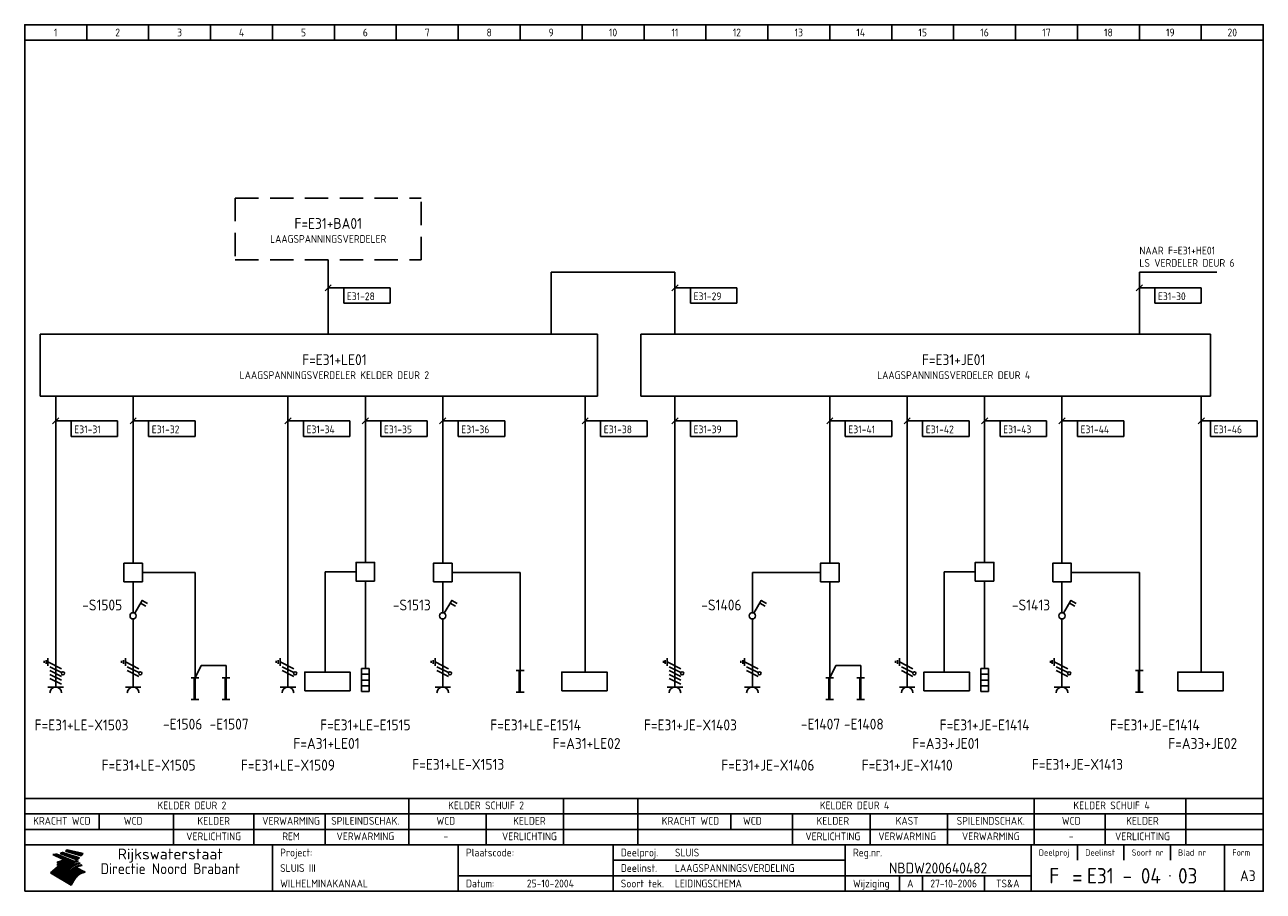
# Model space of a CAD drawing. Extents: x 10 to 410, y 10 to 290.
import ezdxf
from ezdxf.enums import TextEntityAlignment as Align

# ---------------------------------------------------------------- set-up
doc = ezdxf.new("R2010")
doc.units = 0
doc.header["$LTSCALE"] = 15
doc.header["$MEASUREMENT"] = 0
doc.linetypes.add('DASHED', pattern=[0.75, 0.5, -0.25])
doc.layers.get('0').update_dxf_attribs({"linetype": 'CONTINUOUS'})
for name, color, linetype in [('0-25', 7, 'CONTINUOUS'), ('0-35', 2, 'CONTINUOUS'), ('0-50', 3, 'CONTINUOUS'), ('B-25', 7, 'CONTINUOUS'), ('B-35', 2, 'CONTINUOUS'), ('S-25', 7, 'CONTINUOUS')]:
    doc.layers.add(name, color=color, linetype=linetype)
doc.styles.add('ISO', font='iso.shx')
doc.styles.get("Standard").update_dxf_attribs({"font": 'iso.shx'})

# ---------------------------------------------------------------- blocks, each defined once
blk = doc.blocks.new('0303B2C')
at = {"layer": '0-25'}
for p, q in [((0, -10), (0, 0)), ((-3.75, -2.19), (-3.75, -1.56)), ((-3.12, -1.25), (-3.12, -2.5)), ((-2.5, -3.12), (-2.5, -0.62)), ((-2.5, -1.88), (1.88, -4.06)), ((-1.88, -3.44), (1.88, -5.31)), ((-1.88, -4.69), (1.88, -6.56)), ((-1.88, -5.94), (1.88, -7.81)), ((-1.88, -7.19), (1.88, -9.06)), ((-2.5, -10), (2.5, -10))]:
    blk.add_line(p, q, dxfattribs=at)
blk.add_circle((2.32, -5.54), 0.5, dxfattribs=at)
blk.add_arc((0, -11.88), 1.88, 0, 180, dxfattribs=at)
at = {"layer": '0-25', "style": 'ISO'}
blk.add_attdef('GR', (5, -15), '', height=2.5, dxfattribs=at)
at = {"layer": '0-35', "style": 'ISO'}
blk.add_attdef('KT', (5, -11), '', height=3.5, dxfattribs=at)
blk = doc.blocks.new('0301B5')
at = {"layer": 'S-25'}
for p, q in [((15, 0), (0, 0)), ((0, 0), (0, -5)), ((15, -5), (15, 0)), ((0, -5), (15, -5))]:
    blk.add_line(p, q, dxfattribs=at)
at = {"layer": 'B-25', "style": 'ISO'}
blk.add_attdef('KA', (1, -4), '', height=2.5, dxfattribs=at)
blk = doc.blocks.new('0303B4C')
at = {"layer": '0-25'}
for p, q in [((0, -10), (0, 0)), ((-3.75, -2.19), (-3.75, -1.56)), ((-3.12, -1.25), (-3.12, -2.5)), ((-2.5, -3.12), (-2.5, -0.62)), ((-2.5, -1.88), (1.88, -4.06)), ((-1.88, -3.44), (1.88, -5.31)), ((-1.88, -4.69), (1.88, -6.56)), ((-2.5, -10), (2.5, -10))]:
    blk.add_line(p, q, dxfattribs=at)
blk.add_circle((2.32, -5.54), 0.5, dxfattribs=at)
blk.add_arc((0, -11.88), 1.88, 0, 180, dxfattribs=at)
at = {"layer": '0-25', "style": 'ISO'}
blk.add_attdef('GR', (5, -15), '', height=2.5, dxfattribs=at)
at = {"layer": '0-35', "style": 'ISO'}
blk.add_attdef('KT', (5, -11), '', height=3.5, dxfattribs=at)
blk = doc.blocks.new('040112C')
at = {"layer": '0-25'}
for p, q in [((-1.25, -7.5), (-1.25, 0)), ((-1.25, 0), (1.25, 0)), ((1.25, 0), (1.25, -7.5)), ((-1.25, -1.875), (1.25, -1.875)), ((-1.25, -3.75), (1.25, -3.75)), ((-1.25, -5.625), (1.25, -5.625)), ((1.25, -7.5), (-1.25, -7.5))]:
    blk.add_line(p, q, dxfattribs=at)
at = {"layer": '0-25', "style": 'ISO'}
blk.add_attdef('OM1', (3, -8), '', height=2.5, dxfattribs=at)
at = {"layer": '0-35', "style": 'ISO'}
blk.add_attdef('KT', (3, -4), '', height=3.5, dxfattribs=at)
blk = doc.blocks.new('KADERA3')
at = {"layer": '0-25'}
for p, q in [((30, 285), (30, 290)), ((50, 285), (50, 290)), ((70, 285), (70, 290)), ((90, 285), (90, 290)), ((110, 285), (110, 290)), ((130, 285), (130, 290)), ((150, 285), (150, 290)), ((170, 285), (170, 290)), ((190, 285), (190, 290)), ((210, 285), (210, 290)), ((230, 285), (230, 290)), ((250, 285), (250, 290)), ((270, 285), (270, 290)), ((290, 285), (290, 290)), ((310, 285), (310, 290)), ((330, 285), (330, 290)), ((350, 285), (350, 290)), ((370, 285), (370, 290)), ((390, 285), (390, 290)), ((10, 285), (410, 285)), ((410, 35), (10, 35)), ((410, 30), (10, 30)), ((350, 25), (350, 20)), ((365, 25), (365, 20)), ((380, 25), (380, 20)), ((200, 20), (275, 20)), ((150, 15), (335, 15)), ((292.5, 15), (292.5, 10)), ((300, 15), (300, 10)), ((320, 15), (320, 10))]:
    blk.add_line(p, q, dxfattribs=at)
at = {"layer": '0-25', "color": 7}
for p, q in [((19.1, 21.89), (25.12, 19)), ((19.1, 21.89), (25.12, 19)), ((19.17, 21.86), (20.7, 21.86)), ((19.29, 21.8), (20.83, 21.8)), ((19.4, 21.75), (20.96, 21.75)), ((19.52, 21.69), (21.09, 21.69)), ((19.64, 21.63), (21.22, 21.63)), ((19.74, 21.92), (20.56, 21.92)), ((19.75, 21.58), (21.36, 21.58)), ((19.87, 21.52), (21.49, 21.52)), ((19.99, 21.47), (21.62, 21.47)), ((20.11, 21.41), (21.75, 21.41)), ((20.22, 21.35), (21.88, 21.35)), ((20.25, 21.97), (20.43, 21.97)), ((20.34, 21.3), (22.02, 21.3)), ((20.38, 21.99), (26.02, 19.59)), ((20.38, 21.99), (26.02, 19.59)), ((20.46, 21.24), (22.15, 21.24)), ((20.57, 21.18), (22.28, 21.18)), ((20.69, 21.13), (22.41, 21.13)), ((20.81, 21.07), (22.55, 21.07)), ((20.92, 21.02), (22.68, 21.02)), ((21.04, 20.96), (22.81, 20.96)), ((21.16, 20.9), (22.94, 20.9)), ((21.27, 20.85), (23.07, 20.85)), ((21.39, 20.79), (23.21, 20.79)), ((21.47, 22.25), (26.83, 20.19)), ((21.47, 22.25), (26.83, 20.19)), ((21.49, 22.25), (23.07, 22.25)), ((21.51, 20.73), (23.34, 20.73)), ((21.6, 22.2), (23.25, 22.2)), ((21.63, 20.68), (23.47, 20.68)), ((21.65, 22.31), (22.89, 22.31)), ((21.74, 20.62), (23.6, 20.62)), ((21.75, 22.14), (23.42, 22.14)), ((21.8, 22.37), (22.71, 22.37)), ((21.86, 20.57), (23.73, 20.57)), ((21.9, 22.08), (23.6, 22.08)), ((21.94, 22.42), (22.53, 22.42)), ((21.98, 20.51), (23.87, 20.51)), ((22.04, 22.03), (23.78, 22.03)), ((22.06, 22.48), (22.36, 22.48)), ((22.09, 20.45), (24, 20.45)), ((22.18, 22.53), (27.65, 20.8)), ((22.18, 22.53), (27.65, 20.8)), ((22.19, 21.97), (23.96, 21.97)), ((22.21, 20.4), (24.13, 20.4)), ((22.33, 20.34), (24.26, 20.34)), ((22.34, 21.92), (24.13, 21.92)), ((22.37, 20), (23.08, 20)), ((22.44, 20.28), (24.4, 20.28)), ((22.48, 21.86), (24.31, 21.86)), ((22.49, 20.06), (23.04, 20.06)), ((22.56, 20.23), (24.53, 20.23)), ((22.61, 20.12), (22.93, 20.12)), ((22.63, 21.8), (24.49, 21.8)), ((22.68, 20.17), (24.66, 20.17)), ((22.71, 20.17), (22.82, 20.17)), ((23.11, 20.02), (22.77, 20.2)), ((23.11, 20.02), (22.77, 20.2)), ((22.78, 21.75), (24.67, 21.75)), ((22.79, 20.12), (24.79, 20.12)), ((22.91, 20.06), (24.92, 20.06)), ((22.92, 21.69), (24.85, 21.69)), ((23.03, 20), (25.06, 20)), ((23.07, 21.63), (25.02, 21.63)), ((23.14, 22.99), (28.22, 21.46)), ((23.14, 22.99), (28.22, 21.46)), ((23.15, 22.98), (25.33, 22.98)), ((23.22, 21.58), (25.2, 21.58)), ((23.23, 23.04), (25.09, 23.04)), ((23.32, 23.1), (24.84, 23.1)), ((23.34, 22.93), (25.57, 22.93)), ((23.36, 21.52), (25.38, 21.52)), ((23.4, 23.15), (24.6, 23.15)), ((23.49, 23.21), (24.36, 23.21)), ((23.51, 21.47), (25.56, 21.47)), ((23.52, 22.87), (25.81, 22.87)), ((23.57, 23.27), (24.12, 23.27)), ((23.64, 23.32), (23.87, 23.32)), ((23.66, 21.41), (25.74, 21.41)), ((23.7, 23.36), (28.82, 22.17)), ((23.7, 23.36), (28.82, 22.17)), ((23.71, 22.82), (26.06, 22.82)), ((23.8, 21.35), (25.91, 21.35)), ((23.9, 22.76), (26.3, 22.76)), ((23.95, 21.3), (26.09, 21.3)), ((24.09, 22.7), (26.54, 22.7)), ((24.09, 21.24), (26.27, 21.24)), ((24.24, 21.18), (26.45, 21.18)), ((24.27, 22.65), (26.78, 22.65)), ((24.39, 21.13), (26.62, 21.13)), ((24.46, 22.59), (27.03, 22.59)), ((24.53, 21.07), (26.8, 21.07)), ((24.65, 22.53), (27.27, 22.53)), ((24.68, 21.02), (26.98, 21.02)), ((24.83, 20.96), (27.16, 20.96)), ((24.84, 22.48), (27.51, 22.48)), ((24.97, 20.9), (27.34, 20.9)), ((25.02, 22.42), (27.75, 22.42)), ((25.12, 20.85), (27.51, 20.85)), ((25.21, 22.37), (28, 22.37)), ((25.27, 20.79), (27.63, 20.79)), ((25.4, 22.31), (28.24, 22.31)), ((25.41, 20.73), (27.57, 20.73)), ((25.56, 20.68), (27.51, 20.68)), ((25.58, 22.25), (28.48, 22.25)), ((25.71, 20.62), (27.44, 20.62)), ((25.77, 22.2), (28.72, 22.2)), ((25.85, 20.57), (27.37, 20.57)), ((25.96, 22.14), (28.79, 22.14)), ((26, 20.51), (27.29, 20.51)), ((26.15, 22.08), (28.75, 22.08)), ((26.15, 20.45), (27.22, 20.45)), ((26.29, 20.4), (27.14, 20.4)), ((26.33, 22.03), (28.71, 22.03)), ((26.44, 20.34), (27.06, 20.34)), ((26.52, 21.97), (28.66, 21.97)), ((26.59, 20.28), (26.97, 20.28)), ((26.71, 21.92), (28.62, 21.92)), ((26.73, 20.23), (26.89, 20.23)), ((26.9, 21.86), (28.57, 21.86)), ((27.08, 21.8), (28.52, 21.8)), ((27.27, 21.75), (28.48, 21.75)), ((27.46, 21.69), (28.43, 21.69)), ((27.65, 21.63), (28.38, 21.63)), ((27.83, 21.58), (28.33, 21.58)), ((28.02, 21.52), (28.28, 21.52)), ((28.21, 21.47), (28.22, 21.47)), ((20.58, 17.88), (18.3, 16)), ((20.58, 17.88), (18.3, 16)), ((24.94, 11.97), (18.3, 16)), ((24.94, 11.97), (18.3, 16)), ((18.31, 16.01), (20.96, 16.01)), ((18.38, 16.07), (21.46, 16.07)), ((18.45, 16.12), (21.88, 16.12)), ((18.52, 16.18), (22.15, 16.18)), ((18.59, 16.23), (22.38, 16.23)), ((18.65, 16.29), (22.58, 16.29)), ((18.72, 16.35), (22.75, 16.35)), ((18.79, 16.4), (22.91, 16.4)), ((18.86, 16.46), (20.6, 16.46)), ((18.93, 16.52), (20.6, 16.52)), ((18.99, 16.57), (20.6, 16.57)), ((19.06, 16.63), (20.6, 16.63)), ((19.13, 16.68), (20.6, 16.68)), ((19.2, 16.74), (20.6, 16.74)), ((19.27, 16.8), (20.6, 16.8)), ((19.33, 16.85), (21.07, 16.85)), ((19.4, 16.91), (21.55, 16.91)), ((19.47, 16.97), (21.88, 16.97)), ((19.54, 17.02), (22.13, 17.02)), ((19.61, 17.08), (22.34, 17.08)), ((19.67, 17.13), (20.6, 17.13)), ((19.74, 17.19), (20.6, 17.19)), ((19.81, 17.25), (20.6, 17.25)), ((19.88, 17.3), (20.6, 17.3)), ((19.95, 17.36), (20.6, 17.36)), ((20.01, 17.42), (20.6, 17.42)), ((20.08, 17.47), (20.93, 17.47)), ((20.15, 17.53), (21.26, 17.53)), ((20.22, 17.58), (21.51, 17.58)), ((20.29, 17.64), (21.72, 17.64)), ((20.35, 17.7), (21.9, 17.7)), ((20.42, 17.75), (22.07, 17.75)), ((20.49, 17.81), (22.22, 17.81)), ((20.56, 17.87), (22.36, 17.87)), ((20.6, 19.11), (20.58, 19.51)), ((20.6, 19.11), (20.58, 19.51)), ((20.58, 19.5), (22.09, 19.5)), ((20.58, 19.44), (21.95, 19.44)), ((20.59, 19.38), (21.79, 19.38)), ((20.59, 19.33), (21.62, 19.33)), ((20.59, 19.27), (21.42, 19.27)), ((20.6, 19.22), (21.2, 19.22)), ((20.6, 19.16), (20.93, 19.16)), ((20.6, 19.11), (20.69, 19.12)), ((20.6, 19.11), (20.69, 19.12)), ((20.6, 18.79), (20.77, 18.81)), ((20.6, 18.79), (20.77, 18.81)), ((20.6, 18.29), (20.6, 18.79)), ((20.6, 18.29), (20.6, 18.79)), ((20.6, 18.77), (22.46, 18.77)), ((20.6, 18.71), (22.33, 18.71)), ((20.6, 18.65), (22.19, 18.65)), ((20.6, 18.6), (22.04, 18.6)), ((20.6, 18.54), (21.87, 18.54)), ((20.6, 18.48), (21.68, 18.48)), ((20.6, 18.43), (21.46, 18.43)), ((20.6, 18.37), (21.21, 18.37)), ((20.6, 18.32), (20.87, 18.32)), ((20.6, 18.29), (20.88, 18.32)), ((20.6, 18.29), (20.88, 18.32)), ((20.6, 17.88), (20.86, 17.91)), ((20.6, 17.88), (20.86, 17.91)), ((20.6, 17.43), (20.97, 17.48)), ((20.6, 17.43), (20.97, 17.48)), ((20.6, 17.43), (20.6, 17.09)), ((20.6, 17.43), (20.6, 17.09)), ((20.6, 17.09), (21.26, 17.16)), ((20.6, 17.09), (21.26, 17.16)), ((20.6, 16.8), (21.37, 16.89)), ((20.6, 16.8), (21.37, 16.89)), ((20.6, 16.8), (20.6, 16.45)), ((20.6, 16.8), (20.6, 16.45)), ((20.6, 16.45), (21.56, 16.56)), ((20.6, 16.45), (21.56, 16.56)), ((20.6, 15.97), (21.67, 16.09)), ((20.6, 15.97), (21.67, 16.09)), ((20.7, 16.46), (23.06, 16.46)), ((20.9, 19.55), (22.23, 19.55)), ((20.9, 18.82), (22.59, 18.82)), ((20.98, 17.92), (22.5, 17.92)), ((21.02, 17.13), (22.53, 17.13)), ((21.19, 19.61), (22.35, 19.61)), ((21.2, 16.52), (23.2, 16.52)), ((21.32, 18.88), (22.71, 18.88)), ((21.32, 17.98), (22.62, 17.98)), ((21.42, 19.67), (22.47, 19.67)), ((21.47, 17.19), (22.7, 17.19)), ((21.59, 18.03), (22.74, 18.03)), ((21.61, 18.93), (22.82, 18.93)), ((21.62, 19.72), (22.59, 19.72)), ((21.72, 16.57), (23.32, 16.57)), ((21.77, 17.25), (22.85, 17.25)), ((21.8, 19.78), (22.69, 19.78)), ((21.8, 18.09), (22.85, 18.09)), ((21.84, 18.99), (22.92, 18.99)), ((21.96, 19.83), (22.79, 19.83)), ((21.99, 18.15), (22.95, 18.15)), ((22.01, 17.3), (22.99, 17.3)), ((22.03, 19.05), (23.03, 19.05)), ((22.1, 16.63), (23.44, 16.63)), ((22.11, 19.89), (22.89, 19.89)), ((22.16, 18.2), (23.05, 18.2)), ((22.21, 19.1), (23.12, 19.1)), ((22.21, 17.36), (23.12, 17.36)), ((22.24, 19.95), (22.99, 19.95)), ((22.31, 18.26), (23.15, 18.26)), ((22.36, 19.16), (23.22, 19.16)), ((22.38, 16.68), (23.56, 16.68)), ((22.39, 17.42), (23.24, 17.42)), ((22.45, 18.32), (23.24, 18.32)), ((22.51, 19.22), (23.3, 19.22)), ((22.56, 17.47), (23.36, 17.47)), ((22.59, 18.37), (23.33, 18.37)), ((22.6, 16.74), (23.66, 16.74)), ((22.64, 19.27), (23.39, 19.27)), ((22.71, 18.43), (23.42, 18.43)), ((22.71, 17.53), (23.47, 17.53)), ((22.77, 19.33), (23.47, 19.33)), ((22.79, 16.8), (23.77, 16.8)), ((22.83, 18.48), (23.5, 18.48)), ((22.84, 17.58), (23.57, 17.58)), ((22.89, 19.38), (23.55, 19.38)), ((22.94, 18.54), (23.58, 18.54)), ((22.96, 16.85), (23.86, 16.85)), ((22.97, 17.64), (23.67, 17.64)), ((23, 19.44), (23.63, 19.44)), ((23.04, 18.6), (23.66, 18.6)), ((23.1, 19.5), (23.72, 19.5)), ((23.1, 17.7), (23.77, 17.7)), ((23.12, 16.91), (23.96, 16.91)), ((23.14, 18.65), (23.74, 18.65)), ((23.15, 19.95), (25.19, 19.95)), ((23.21, 19.55), (23.8, 19.55)), ((23.21, 17.75), (23.86, 17.75)), ((23.21, 16.01), (28.9, 16.01)), ((23.24, 18.71), (23.82, 18.71)), ((23.26, 19.89), (25.32, 19.89)), ((23.26, 16.97), (24.05, 16.97)), ((23.3, 19.61), (23.88, 19.61)), ((23.32, 17.81), (23.95, 17.81)), ((23.33, 18.77), (23.91, 18.77)), ((23.37, 16.07), (29.08, 16.07)), ((23.38, 19.83), (25.45, 19.83)), ((23.39, 19.67), (23.81, 19.67)), ((23.39, 17.02), (24.14, 17.02)), ((23.42, 18.82), (23.99, 18.82)), ((23.42, 17.87), (24.03, 17.87)), ((23.45, 19.7), (23.58, 19.79)), ((23.45, 19.7), (23.58, 19.79)), ((23.48, 19.72), (23.7, 19.72)), ((23.5, 19.78), (25.58, 19.78)), ((23.51, 18.88), (24.07, 18.88)), ((23.51, 16.12), (29.27, 16.12)), ((23.52, 17.92), (24.11, 17.92)), ((23.52, 17.08), (24.22, 17.08)), ((23.54, 18.9), (24.3, 19.42)), ((23.54, 18.9), (24.3, 19.42)), ((23.56, 19.78), (23.59, 19.78)), ((23.56, 19.39), (23.9, 19.62)), ((23.56, 19.39), (23.9, 19.62)), ((23.58, 19.79), (23.9, 19.62)), ((23.58, 19.79), (23.9, 19.62)), ((23.59, 18.93), (24.15, 18.93)), ((23.61, 19.72), (25.72, 19.72)), ((23.62, 17.98), (24.2, 17.98)), ((23.63, 17.13), (24.3, 17.13)), ((23.65, 18.59), (24.62, 19.25)), ((23.65, 18.59), (24.62, 19.25)), ((29.41, 16.17), (23.65, 16.17)), ((23.67, 18.99), (24.23, 18.99)), ((23.71, 18.03), (24.28, 18.03)), ((23.73, 19.67), (25.85, 19.67)), ((23.75, 19.05), (24.32, 19.05)), ((23.75, 17.19), (24.38, 17.19)), ((23.77, 16.23), (29.47, 16.23)), ((23.79, 18.09), (24.36, 18.09)), ((23.83, 19.1), (24.4, 19.1)), ((23.85, 19.61), (25.98, 19.61)), ((23.85, 17.25), (24.46, 17.25)), ((23.88, 18.15), (24.44, 18.15)), ((23.89, 16.29), (29.36, 16.29)), ((23.92, 19.16), (24.48, 19.16)), ((23.94, 18.19), (25.23, 19.07)), ((23.94, 18.19), (25.23, 19.07)), ((23.95, 17.3), (24.55, 17.3)), ((23.96, 19.55), (25.96, 19.55)), ((23.96, 18.2), (24.53, 18.2)), ((24, 19.22), (24.56, 19.22)), ((24, 16.35), (29.24, 16.35)), ((24.04, 18.26), (24.61, 18.26)), ((24.05, 17.36), (24.63, 17.36)), ((24.06, 17.88), (25.34, 18.76)), ((24.06, 17.88), (25.34, 18.76)), ((24.08, 19.5), (25.88, 19.5)), ((24.08, 19.27), (24.58, 19.27)), ((24.11, 16.4), (29.13, 16.4)), ((24.13, 18.32), (24.69, 18.32)), ((24.14, 17.42), (24.71, 17.42)), ((24.16, 19.33), (24.47, 19.33)), ((24.2, 19.44), (25.79, 19.44)), ((24.21, 18.37), (24.77, 18.37)), ((24.21, 16.46), (29.02, 16.46)), ((24.23, 17.47), (24.79, 17.47)), ((24.24, 17.48), (25.52, 18.36)), ((24.24, 17.48), (25.52, 18.36)), ((24.25, 19.38), (24.36, 19.38)), ((24.29, 18.43), (24.85, 18.43)), ((24.3, 19.42), (24.62, 19.25)), ((24.3, 19.42), (24.62, 19.25)), ((24.31, 19.38), (25.71, 19.38)), ((24.31, 17.53), (24.87, 17.53)), ((24.31, 16.52), (28.91, 16.52)), ((24.35, 17.17), (25.64, 18.05)), ((24.35, 17.17), (25.64, 18.05)), ((24.37, 18.48), (24.94, 18.48)), ((24.39, 17.58), (24.96, 17.58)), ((24.4, 16.57), (28.79, 16.57)), ((24.43, 19.33), (25.62, 19.33)), ((24.45, 18.54), (25.02, 18.54)), ((24.47, 17.64), (25.04, 17.64)), ((24.49, 16.63), (28.68, 16.63)), ((24.54, 18.6), (25.1, 18.6)), ((24.55, 19.27), (25.54, 19.27)), ((24.56, 17.7), (25.12, 17.7)), ((24.57, 16.68), (28.57, 16.68)), ((24.62, 18.65), (25.18, 18.65)), ((24.63, 16.72), (25.91, 17.6)), ((24.63, 16.72), (25.91, 17.6)), ((24.64, 17.75), (25.2, 17.75)), ((24.66, 16.74), (28.45, 16.74)), ((24.67, 19.22), (25.45, 19.22)), ((24.7, 18.71), (25.27, 18.71)), ((24.72, 17.81), (25.29, 17.81)), ((24.74, 16.8), (28.34, 16.8)), ((24.78, 19.16), (25.37, 19.16)), ((24.78, 18.77), (25.34, 18.77)), ((24.8, 17.87), (25.37, 17.87)), ((24.82, 16.85), (28.23, 16.85)), ((24.87, 18.82), (25.4, 18.82)), ((24.89, 17.92), (25.45, 17.92)), ((24.9, 19.1), (25.28, 19.1)), ((24.9, 16.91), (28.11, 16.91)), ((24.95, 18.88), (25.45, 18.88)), ((24.97, 17.98), (25.53, 17.98)), ((24.99, 16.97), (28, 16.97)), ((25.02, 19.05), (25.2, 19.05)), ((25.03, 18.93), (25.51, 18.93)), ((25.05, 18.03), (25.61, 18.03)), ((25.07, 17.02), (27.89, 17.02)), ((25.11, 18.99), (25.57, 18.99)), ((26.02, 19.59), (25.12, 19)), ((26.02, 19.59), (25.12, 19)), ((25.13, 18.09), (25.68, 18.09)), ((25.15, 17.08), (27.77, 17.08)), ((25.19, 19.05), (25.63, 19.05)), ((25.21, 18.15), (25.75, 18.15)), ((25.23, 17.13), (27.66, 17.13)), ((25.26, 19.1), (25.7, 19.1)), ((25.3, 18.2), (25.82, 18.2)), ((25.31, 17.19), (27.55, 17.19)), ((25.33, 19.16), (25.77, 19.16)), ((25.38, 18.26), (25.89, 18.26)), ((25.39, 19.22), (25.85, 19.22)), ((25.4, 17.25), (27.43, 17.25)), ((25.46, 18.32), (25.97, 18.32)), ((25.47, 19.27), (25.93, 19.27)), ((25.48, 17.3), (27.32, 17.3)), ((25.54, 19.33), (26.03, 19.33)), ((25.54, 18.37), (26.06, 18.37)), ((25.56, 17.36), (27.21, 17.36)), ((25.62, 18.43), (26.14, 18.43)), ((25.63, 19.38), (26.13, 19.38)), ((25.64, 17.42), (27.1, 17.42)), ((25.7, 18.48), (26.24, 18.48)), ((25.72, 19.44), (26.24, 19.44)), ((25.73, 17.47), (26.98, 17.47)), ((25.79, 18.54), (26.34, 18.54)), ((25.81, 17.53), (26.87, 17.53)), ((25.82, 19.5), (26.36, 19.5)), ((25.89, 18.6), (26.46, 18.6)), ((25.89, 17.58), (26.76, 17.58)), ((25.93, 19.55), (26.53, 19.55)), ((25.96, 17.64), (26.64, 17.64)), ((25.99, 18.65), (26.58, 18.65)), ((26.04, 17.7), (26.59, 17.7)), ((26.06, 19.61), (26.85, 19.61)), ((26.1, 18.71), (26.72, 18.71)), ((26.12, 17.75), (26.67, 17.75)), ((26.2, 17.81), (26.76, 17.81)), ((26.21, 19.67), (27.23, 19.67)), ((26.23, 18.77), (26.89, 18.77)), ((26.29, 17.87), (26.86, 17.87)), ((26.37, 18.82), (27.09, 18.82)), ((26.39, 17.92), (26.97, 17.92)), ((26.44, 19.72), (27.18, 19.72)), ((26.49, 17.98), (27.09, 17.98)), ((26.53, 18.88), (27.34, 18.88)), ((26.56, 17.68), (29.54, 16.2)), ((26.56, 17.68), (29.54, 16.2)), ((26.6, 18.03), (27.22, 18.03)), ((26.72, 18.09), (27.38, 18.09)), ((26.73, 18.93), (27.66, 18.93)), ((26.85, 18.15), (27.56, 18.15)), ((26.99, 18.99), (27.9, 18.99)), ((27, 18.2), (27.8, 18.2)), ((27.13, 19.78), (27.25, 19.64)), ((27.13, 19.78), (27.25, 19.64)), ((27.18, 18.26), (28.13, 18.26)), ((27.26, 19.05), (27.84, 19.05)), ((27.39, 18.32), (28.47, 18.32)), ((27.7, 18.37), (28.49, 18.37)), ((27.78, 19.1), (27.93, 18.96)), ((27.78, 19.1), (27.93, 18.96)), ((28, 18.43), (28.44, 18.43)), ((28.29, 15.83), (29.54, 16.2)), ((28.29, 15.83), (29.54, 16.2)), ((28.39, 18.48), (28.54, 18.32)), ((28.39, 18.48), (28.54, 18.32)), ((29.54, 16.2), (29.45, 16.17)), ((29.54, 16.2), (29.45, 16.17)), ((29.46, 16.18), (29.47, 16.18)), ((18.38, 15.95), (20.6, 15.95)), ((18.47, 15.9), (20.6, 15.9)), ((18.57, 15.84), (20.6, 15.84)), ((18.66, 15.78), (20.6, 15.78)), ((18.75, 15.73), (20.6, 15.73)), ((18.85, 15.67), (20.6, 15.67)), ((18.94, 15.62), (20.6, 15.62)), ((19.03, 15.56), (27.83, 15.56)), ((19.12, 15.5), (27.75, 15.5)), ((19.22, 15.45), (27.66, 15.45)), ((19.31, 15.39), (27.58, 15.39)), ((19.4, 15.33), (27.5, 15.33)), ((19.49, 15.28), (27.43, 15.28)), ((19.59, 15.22), (27.36, 15.22)), ((19.68, 15.17), (27.29, 15.17)), ((19.77, 15.11), (27.22, 15.11)), ((19.86, 15.05), (27.15, 15.05)), ((19.96, 15), (27.09, 15)), ((20.05, 14.94), (27.02, 14.94)), ((20.14, 14.88), (26.96, 14.88)), ((20.24, 14.83), (26.9, 14.83)), ((20.33, 14.77), (26.84, 14.77)), ((20.42, 14.72), (26.79, 14.72)), ((20.51, 14.66), (26.73, 14.66)), ((20.6, 15.97), (20.6, 15.58)), ((20.6, 15.97), (20.6, 15.58)), ((20.6, 15.58), (21.95, 15.73)), ((20.6, 15.58), (21.95, 15.73)), ((20.61, 14.6), (26.68, 14.6)), ((20.7, 14.55), (26.62, 14.55)), ((20.79, 14.49), (26.57, 14.49)), ((20.88, 14.43), (26.52, 14.43)), ((20.94, 15.62), (27.92, 15.62)), ((20.98, 14.38), (26.47, 14.38)), ((21.07, 14.32), (26.42, 14.32)), ((21.16, 14.27), (26.38, 14.27)), ((21.25, 14.21), (26.33, 14.21)), ((21.35, 14.15), (26.29, 14.15)), ((21.44, 14.1), (26.24, 14.1)), ((21.45, 15.67), (28.01, 15.67)), ((21.53, 14.04), (26.2, 14.04)), ((21.63, 13.98), (26.16, 13.98)), ((21.72, 13.93), (26.12, 13.93)), ((21.81, 13.87), (26.08, 13.87)), ((21.9, 13.82), (26.04, 13.82)), ((21.96, 15.73), (28.11, 15.73)), ((22, 13.76), (26, 13.76)), ((22.09, 13.7), (25.96, 13.7)), ((22.18, 13.65), (25.93, 13.65)), ((22.27, 13.59), (25.89, 13.59)), ((22.34, 15.78), (28.21, 15.78)), ((22.37, 13.53), (25.86, 13.53)), ((22.46, 13.48), (25.82, 13.48)), ((22.55, 13.42), (25.79, 13.42)), ((22.62, 15.84), (28.33, 15.84)), ((22.65, 13.37), (25.76, 13.37)), ((22.74, 13.31), (25.73, 13.31)), ((22.83, 13.25), (25.69, 13.25)), ((22.84, 15.9), (28.52, 15.9)), ((22.92, 13.2), (25.66, 13.2)), ((23.02, 13.14), (25.63, 13.14)), ((23.04, 15.95), (28.71, 15.95)), ((23.11, 13.08), (25.59, 13.08)), ((23.2, 13.03), (25.56, 13.03)), ((23.29, 12.97), (25.53, 12.97)), ((23.39, 12.92), (25.5, 12.92)), ((23.48, 12.86), (25.46, 12.86)), ((23.57, 12.8), (25.43, 12.8)), ((23.66, 12.75), (25.4, 12.75)), ((23.76, 12.69), (25.36, 12.69)), ((23.85, 12.63), (25.33, 12.63)), ((23.94, 12.58), (25.3, 12.58)), ((24.04, 12.52), (25.26, 12.52)), ((24.13, 12.47), (25.23, 12.47)), ((24.22, 12.41), (25.2, 12.41)), ((24.31, 12.35), (25.17, 12.35)), ((24.41, 12.3), (25.13, 12.3)), ((24.5, 12.24), (25.1, 12.24)), ((24.59, 12.18), (25.07, 12.18)), ((24.68, 12.13), (25.03, 12.13)), ((24.78, 12.07), (25, 12.07)), ((24.87, 12.02), (24.97, 12.02)), ((24.94, 11.97), (25.81, 13.45)), ((24.94, 11.97), (25.81, 13.45))]:
    blk.add_line(p, q, dxfattribs=at)
for centre, radius, start, end in [((19.15, 29.7), 7.8, 269.6055, 279.0886), ((19.15, 29.7), 7.8, 269.6055, 279.0886), ((19.93, 25.38), 5.91, 276.3402, 298.7463), ((19.93, 25.38), 5.91, 276.3402, 298.7463), ((19.84, 25.09), 6.03, 278.129, 302.868), ((19.84, 25.09), 6.03, 278.129, 302.868), ((19.84, 27.26), 5.27, 288.0217, 296.3084), ((19.84, 27.26), 5.27, 288.0217, 296.3084), ((20.49, 27.56), 5.28, 300.0654, 307.393), ((20.49, 27.56), 5.28, 300.0654, 307.393), ((24.11, 24.7), 5.26, 301.1147, 312.2814), ((24.11, 24.7), 5.26, 301.1147, 312.2814), ((21.95, 27.32), 8.59, 316.9248, 323.1399), ((21.95, 27.32), 8.59, 316.9248, 323.1399), ((20.21, 23.78), 5.91, 273.6149, 304.3803), ((20.21, 23.78), 5.91, 273.6149, 304.3803), ((20.35, 24.56), 5.76, 274.164, 302.5474), ((20.35, 24.56), 5.76, 274.164, 302.5474), ((20.05, 24.28), 6.02, 277.9472, 305.7139), ((20.05, 24.28), 6.02, 277.9472, 305.7139), ((20.04, 23.49), 6.09, 278.8115, 306.4242), ((20.04, 23.49), 6.09, 278.8115, 306.4242), ((20.53, 23.07), 5.96, 277.0519, 304.973), ((20.53, 23.07), 5.96, 277.0519, 304.973), ((20.72, 22.76), 5.91, 276.3402, 304.3803), ((20.72, 22.76), 5.91, 276.3402, 304.3803), ((21.06, 22.34), 5.81, 274.9043, 303.1745), ((21.06, 22.34), 5.81, 274.9043, 303.1745), ((20.82, 22.06), 6.04, 278.1111, 305.8489), ((20.82, 22.06), 6.04, 278.1111, 305.8489), ((21.3, 21.6), 5.91, 276.3402, 304.3803), ((21.3, 21.6), 5.91, 276.3402, 304.3803), ((27.05, 17.17), 2.63, 107.4286, 133.7799), ((27.05, 17.17), 2.63, 107.4286, 133.7799), ((27.45, 16.91), 2.81, 110.4143, 138.7411), ((27.45, 16.91), 2.81, 110.4143, 138.7411), ((27.57, 15.64), 3.4, 98.1566, 126.9045), ((27.57, 15.64), 3.4, 98.1566, 126.9045), ((27.91, 15.54), 3.39, 100.5835, 132.088), ((27.91, 15.54), 3.39, 100.5835, 132.088), ((28.21, 14.74), 3.67, 95.7581, 128.7216), ((28.21, 14.74), 3.67, 95.7581, 128.7216), ((27.01, 16.84), 2.93, 87.7348, 104.8316), ((27.01, 16.84), 2.93, 87.7348, 104.8316), ((27.37, 15.71), 3.93, 91.7838, 103.2817), ((27.37, 15.71), 3.93, 91.7838, 103.2817), ((28.4, 15.05), 3.21, 96.3886, 125.0052), ((28.4, 15.05), 3.21, 96.3886, 125.0052), ((27.82, 16.31), 2.8, 90.634, 105.1984), ((27.82, 16.31), 2.8, 90.634, 105.1984), ((28.19, 15.04), 3.93, 93.8342, 103.2817), ((28.19, 15.04), 3.93, 93.8342, 103.2817), ((28.58, 15.69), 2.8, 93.8141, 105.1984), ((28.58, 15.69), 2.8, 93.8141, 105.1984), ((28.95, 14.41), 3.93, 96.0135, 103.2817), ((28.95, 14.41), 3.93, 96.0135, 103.2817), ((31.24, 10.26), 6.3, 117.9568, 149.6251), ((31.24, 10.26), 6.3, 117.9568, 149.6251)]:
    blk.add_arc(centre, radius, start, end, dxfattribs=at)
at = {"layer": '0-35'}
for p, q in [((90, 25), (90, 10)), ((150, 25), (150, 10)), ((200, 25), (200, 10)), ((275, 25), (275, 10)), ((335, 25), (335, 10)), ((397.5, 25), (397.5, 10))]:
    blk.add_line(p, q, dxfattribs=at)
at = {"layer": '0-50'}
for p, q in [((10, 25), (410, 25)), ((348.75, 15), (351.25, 15)), ((348.75, 13.5), (351.25, 13.5))]:
    blk.add_line(p, q, dxfattribs=at)
blk.add_lwpolyline([(10, 10), (410, 10), (410, 290), (10, 290)], close=True, dxfattribs=at)
at = {"layer": '0-50', "const_width": 0.25}
blk.add_lwpolyline([(379.75, 15, 1), (380, 15, 1)], format="xyb", close=True, dxfattribs=at)
at = {"layer": '0-25', "style": 'ISO'}
for s, height, p in [('Project:', 2.5, (92.5, 22.5)), ('Plaatscode:', 2.5, (152.5, 22.5)), ('Deelproj.', 2.5, (202.5, 22.5)), ('Reg.nr.', 2.5, (277.5, 22.5)), ('Deelproj', 2, (337.5, 22.5)), ('Deelinst', 2, (352.5, 22.5)), ('Soort nr', 2, (367.5, 22.5)), ('Blad nr', 2, (382.5, 22.5)), ('Form', 2, (400, 22.5)), ('Deelinst.', 2.5, (202.5, 17.5)), ('Datum:', 2.5, (152.5, 12.5)), ('Soort tek.', 2.5, (202.5, 12.5)), ('Wijziging', 2.5, (277.5, 12.5))]:
    blk.add_text(s, height=height, dxfattribs=at).set_placement(p, align=Align.MIDDLE_LEFT)
for tag, p in [('STR1', (20, 287.5)), ('STR2', (40, 287.5)), ('STR3', (60, 287.5)), ('STR4', (80, 287.5)), ('STR5', (100, 287.5)), ('STR6', (120, 287.5)), ('STR7', (140, 287.5)), ('STR8', (160, 287.5)), ('STR9', (180, 287.5)), ('STR10', (200, 287.5)), ('STR11', (220, 287.5)), ('STR12', (240, 287.5)), ('STR13', (260, 287.5)), ('STR14', (280, 287.5)), ('STR15', (300, 287.5)), ('STR16', (320, 287.5)), ('STR17', (340, 287.5)), ('STR18', (360, 287.5)), ('STR19', (380, 287.5)), ('STR20', (400, 287.5)), ('W', (180, 12.5)), ('Z', (310, 12.5)), ('Y', (327.5, 12.5))]:
    blk.add_attdef(tag, text='', height=2.5, dxfattribs=at).set_placement(p, align=Align.MIDDLE)
for tag, p in [('N', (220, 22.5)), ('B', (92.5, 17.5)), ('P', (220, 17.5)), ('C', (92.5, 12.5)), ('U', (220, 12.5)), ('REV', (295, 12.5))]:
    blk.add_attdef(tag, text='', height=2.5, dxfattribs=at).set_placement(p, align=Align.MIDDLE_LEFT)
at = {"layer": '0-35', "style": 'ISO', "width": 1.00614}
blk.add_text('Rijkswaterstaat', height=3.5, dxfattribs=at).set_placement((40, 20.28), (74, 20.28), align=Align.FIT)
at = {"layer": '0-35', "color": 2, "style": 'ISO', "width": 0.948867}
blk.add_text('Directie Noord Brabant', height=3.5, dxfattribs=at).set_placement((34.5, 15.53), (79.5, 15.53), align=Align.FIT)
at = {"layer": '0-35', "style": 'ISO'}
for tag, p in [('X', (178.5, 17.5)), ('FORM', (402.5, 15))]:
    blk.add_attdef(tag, text='', height=3.5, dxfattribs=at).set_placement(p, align=Align.MIDDLE_LEFT)
blk.add_attdef('RNR', text='', height=3.5, dxfattribs=at).set_placement((305, 17.5), align=Align.MIDDLE)
at = {"layer": '0-50', "style": 'ISO'}
for tag, p in [('M', (342.5, 15)), ('O', (365, 15))]:
    blk.add_attdef(tag, text='', height=5, dxfattribs=at).set_placement(p, align=Align.MIDDLE)
blk.add_attdef('Q', text='', height=5, dxfattribs=at).set_placement((382.5, 15), align=Align.MIDDLE_LEFT)

msp = doc.modelspace()

# ---------------------------------------------------------------- linework, layer by layer
for points in [[(123, 110.25), (117, 110.25), (117, 116.25), (123, 116.25)], [(323, 110.25), (317, 110.25), (317, 116.25), (323, 116.25)], [(42, 110), (48, 110), (48, 116), (42, 116)], [(142, 110), (148, 110), (148, 116), (142, 116)], [(267, 110), (273, 110), (273, 116), (267, 116)], [(342, 110), (348, 110), (348, 116), (342, 116)], [(100.41, 74.81), (115.08, 74.81), (115.08, 80.81), (100.41, 80.81)], [(183.41, 74.81), (198.08, 74.81), (198.08, 80.81), (183.41, 80.81)], [(300.41, 74.81), (315.08, 74.81), (315.08, 80.81), (300.41, 80.81)], [(382.41, 74.81), (397.08, 74.81), (397.08, 80.81), (382.41, 80.81)]]:
    msp.add_lwpolyline(points, close=True)
at = {"layer": '0-25'}
for p, q in [((45, 116), (45, 170)), ((267, 113), (245, 113)), ((245, 113), (245, 100)), ((245, 98), (245, 86)), ((410, 40), (10, 40))]:
    msp.add_line(p, q, dxfattribs=at)
at = {"layer": 'S-25', "linetype": 'DASHED'}
for p, q in [((78, 234), (78, 214)), ((78, 234), (137.99, 234)), ((137.99, 214), (137.99, 234)), ((78, 214), (137.99, 214))]:
    msp.add_line(p, q, dxfattribs=at)
at = {"layer": 'S-25'}
for p, q in [((107.99, 190), (107.99, 214)), ((180, 190), (180, 210)), ((180, 210), (220, 210)), ((220, 210), (220, 190)), ((370, 210), (395, 210)), ((370, 190), (370, 210)), ((107, 204), (109, 206)), ((108, 205), (113, 205)), ((219, 204), (221, 206)), ((220, 205), (225, 205)), ((369, 204), (371, 206)), ((370, 205), (375, 205)), ((15.01, 190), (15.01, 170)), ((15.01, 190), (195, 190)), ((195, 190), (195, 170)), ((209.01, 190), (209.01, 170)), ((209.01, 190), (393, 190)), ((393, 190), (393, 170)), ((15.01, 170), (195, 170)), ((20, 84.5), (20, 170)), ((95, 86), (95, 170)), ((120, 116.25), (120, 170)), ((145, 116), (145, 170)), ((191, 170), (191, 80.81)), ((209.01, 170), (393, 170)), ((220, 84.5), (220, 170)), ((270, 116), (270, 170)), ((295, 86), (295, 170)), ((320, 116.25), (320, 170)), ((345, 116), (345, 170)), ((390, 170), (390, 80.81)), ((19, 161), (21, 163)), ((20, 162), (25, 162)), ((44, 161), (46, 163)), ((45, 162), (50, 162)), ((94, 161), (96, 163)), ((95, 162), (100, 162)), ((119, 161), (121, 163)), ((120, 162), (125, 162)), ((144, 161), (146, 163)), ((145, 162), (150, 162)), ((190, 161), (192, 163)), ((191, 162), (196, 162)), ((219, 161), (221, 163)), ((220, 162), (225, 162)), ((269, 161), (271, 163)), ((270, 162), (275, 162)), ((294, 161), (296, 163)), ((295, 162), (300, 162)), ((319, 161), (321, 163)), ((320, 162), (325, 162)), ((344, 161), (346, 163)), ((345, 162), (350, 162)), ((389, 161), (391, 163)), ((390, 162), (393, 162)), ((48, 113), (65, 113)), ((65, 79), (65, 113)), ((117, 113.25), (107, 113.25)), ((107, 113.25), (107, 80.81)), ((107, 113.25), (107, 80.81)), ((148, 113), (170, 113)), ((170, 81.35), (170, 113)), ((307, 113.25), (307, 80.81)), ((307, 113.25), (307, 80.81)), ((317, 113.25), (307, 113.25)), ((348, 113), (370, 113)), ((370, 81.35), (370, 113)), ((45, 110), (45, 100)), ((120, 82), (120, 110.25)), ((145, 100), (145, 110)), ((270, 79), (270, 110)), ((320, 82), (320, 110.25)), ((345, 100), (345, 110)), ((47.38, 103.13), (49.11, 102.13)), ((147.38, 103.13), (149.11, 102.13)), ((247.38, 103.13), (249.11, 102.13)), ((347.38, 103.13), (349.11, 102.13)), ((45, 98), (45, 86)), ((145, 86), (145, 98)), ((345, 86), (345, 98)), ((65, 79), (67, 83)), ((67, 83), (75, 83)), ((75, 79), (75, 83)), ((168.75, 81.35), (171.25, 81.35)), ((169.69, 74.35), (169.69, 81.35)), ((170, 74.35), (170, 81.35)), ((270, 79), (272, 83)), ((272, 83), (280, 83)), ((280, 79), (280, 83)), ((368.75, 81.35), (371.25, 81.35)), ((369.69, 74.35), (369.69, 81.35)), ((370, 74.35), (370, 81.35)), ((63.75, 79), (66.25, 79)), ((64.69, 72), (64.69, 79)), ((65, 72), (65, 79)), ((73.75, 79), (76.25, 79)), ((74.69, 72), (74.69, 79)), ((75, 72), (75, 79)), ((268.75, 79), (271.25, 79)), ((269.69, 72), (269.69, 79)), ((270, 72), (270, 79)), ((278.75, 79), (281.25, 79)), ((279.69, 72), (279.69, 79)), ((280, 72), (280, 79)), ((168.75, 74.35), (171.25, 74.35)), ((368.75, 74.35), (371.25, 74.35)), ((63.75, 72), (66.25, 72)), ((73.75, 72), (76.25, 72)), ((268.75, 72), (271.25, 72)), ((278.75, 72), (281.25, 72)), ((134, 40), (134, 25)), ((184, 40), (184, 25)), ((208, 40), (208, 25)), ((336, 40), (336, 25)), ((385, 40), (385, 25)), ((34, 35), (34, 30)), ((58, 35), (58, 25)), ((84, 35), (84, 25)), ((107, 35), (107, 25)), ((159, 35), (159, 25)), ((238, 35), (238, 30)), ((258, 35), (258, 25)), ((283, 35), (283, 25)), ((308, 35), (308, 25)), ((359, 35), (359, 25))]:
    msp.add_line(p, q, dxfattribs=at)
for points in [[(45.5, 99.87), (47.88, 103.99), (49.61, 102.99)], [(145.5, 99.87), (147.88, 103.99), (149.61, 102.99)], [(245.5, 99.87), (247.88, 103.99), (249.61, 102.99)], [(345.5, 99.87), (347.88, 103.99), (349.61, 102.99)]]:
    msp.add_lwpolyline(points, dxfattribs=at)
for centre in [(45, 99), (145, 99), (245, 99), (345, 99)]:
    msp.add_circle(centre, 1, dxfattribs=at)

# ---------------------------------------------------------------- block references
for p, values in [((113, 205), {'KA': 'E31-28'}), ((225, 205), {'KA': 'E31-29'}), ((375, 205), {'KA': 'E31-30'}), ((25, 162), {'KA': 'E31-31'}), ((50, 162), {'KA': 'E31-32'}), ((100, 162), {'KA': 'E31-34'}), ((125, 162), {'KA': 'E31-35'}), ((150, 162), {'KA': 'E31-36'}), ((196, 162), {'KA': 'E31-38'}), ((225, 162), {'KA': 'E31-39'}), ((275, 162), {'KA': 'E31-41'}), ((300, 162), {'KA': 'E31-42'}), ((325, 162), {'KA': 'E31-43'}), ((350, 162), {'KA': 'E31-44'}), ((393, 162), {'KA': 'E31-46'})]:
    msp.add_blockref('0301B5', p).add_auto_attribs(values)
at = {"layer": '0-25'}
for name, p in [('0303B2C', (20, 85.97)), ('0303B4C', (45, 85.97)), ('0303B4C', (95, 85.97)), ('0303B4C', (145, 85.97)), ('0303B2C', (220, 85.97)), ('0303B4C', (245, 85.97)), ('0303B4C', (295, 85.97)), ('0303B4C', (345, 85.97)), ('040112C', (120, 82)), ('040112C', (320, 82))]:
    msp.add_blockref(name, p, dxfattribs=at)
at = {"layer": 'S-25'}
ref = msp.add_blockref('KADERA3', (0, 0), dxfattribs=at)
ref.add_attrib('B', 'SLUIS III', dxfattribs={"layer": '0-25', "height": 2.5, "style": 'ISO'}).set_placement((92.5, 17.5), align=Align.MIDDLE_LEFT)
ref.add_attrib('C', 'WILHELMINAKANAAL', dxfattribs={"layer": '0-25', "height": 2.5, "style": 'ISO'}).set_placement((92.5, 12.5), align=Align.MIDDLE_LEFT)
ref.add_attrib('N', 'SLUIS', dxfattribs={"layer": '0-25', "height": 2.5, "style": 'ISO'}).set_placement((220, 22.5), align=Align.MIDDLE_LEFT)
ref.add_attrib('P', 'LAAGSPANNINGSVERDELING', dxfattribs={"layer": '0-25', "height": 2.5, "style": 'ISO'}).set_placement((220, 17.5), align=Align.MIDDLE_LEFT)
ref.add_attrib('U', 'LEIDINGSCHEMA', dxfattribs={"layer": '0-25', "height": 2.5, "style": 'ISO'}).set_placement((220, 12.5), align=Align.MIDDLE_LEFT)
ref.add_attrib('M', 'F', dxfattribs={"layer": '0-50', "height": 5, "style": 'ISO'}).set_placement((342.5, 15), align=Align.MIDDLE)
ref.add_attrib('O', 'E31 - 04', dxfattribs={"layer": '0-50', "height": 5, "style": 'ISO'}).set_placement((365, 15), align=Align.MIDDLE)
ref.add_attrib('Q', '03', dxfattribs={"layer": '0-50', "height": 5, "style": 'ISO'}).set_placement((382.5, 15), align=Align.MIDDLE_LEFT)
ref.add_attrib('RNR', 'NBDW200640482', dxfattribs={"layer": '0-35', "height": 3.5, "style": 'ISO'}).set_placement((305, 17.5), align=Align.MIDDLE)
ref.add_attrib('W', '25-10-2004', dxfattribs={"layer": '0-25', "height": 2.5, "style": 'ISO'}).set_placement((179.75, 12.5), align=Align.MIDDLE)
ref.add_attrib('FORM', 'A3', dxfattribs={"layer": '0-35', "height": 3.5, "style": 'ISO'}).set_placement((402.5, 15), align=Align.MIDDLE_LEFT)
ref.add_attrib('REV', 'A', dxfattribs={"layer": '0-25', "height": 2.5, "style": 'ISO'}).set_placement((295, 12.5), align=Align.MIDDLE_LEFT)
ref.add_attrib('Z', '27-10-2006', dxfattribs={"layer": '0-25', "height": 2.5, "style": 'ISO'}).set_placement((310, 12.5), align=Align.MIDDLE)
ref.add_attrib('Y', 'TS&A', dxfattribs={"layer": '0-25', "height": 2.5, "style": 'ISO'}).set_placement((327.5, 12.5), align=Align.MIDDLE)
ref.add_attrib('STR1', '1', dxfattribs={"layer": '0-25', "height": 2.5, "style": 'ISO'}).set_placement((20, 287.5), align=Align.MIDDLE)
ref.add_attrib('STR2', '2', dxfattribs={"layer": '0-25', "height": 2.5, "style": 'ISO'}).set_placement((40, 287.5), align=Align.MIDDLE)
ref.add_attrib('STR3', '3', dxfattribs={"layer": '0-25', "height": 2.5, "style": 'ISO'}).set_placement((60, 287.5), align=Align.MIDDLE)
ref.add_attrib('STR4', '4', dxfattribs={"layer": '0-25', "height": 2.5, "style": 'ISO'}).set_placement((80, 287.5), align=Align.MIDDLE)
ref.add_attrib('STR5', '5', dxfattribs={"layer": '0-25', "height": 2.5, "style": 'ISO'}).set_placement((100, 287.5), align=Align.MIDDLE)
ref.add_attrib('STR6', '6', dxfattribs={"layer": '0-25', "height": 2.5, "style": 'ISO'}).set_placement((120, 287.5), align=Align.MIDDLE)
ref.add_attrib('STR7', '7', dxfattribs={"layer": '0-25', "height": 2.5, "style": 'ISO'}).set_placement((140, 287.5), align=Align.MIDDLE)
ref.add_attrib('STR8', '8', dxfattribs={"layer": '0-25', "height": 2.5, "style": 'ISO'}).set_placement((160, 287.5), align=Align.MIDDLE)
ref.add_attrib('STR9', '9', dxfattribs={"layer": '0-25', "height": 2.5, "style": 'ISO'}).set_placement((180, 287.5), align=Align.MIDDLE)
ref.add_attrib('STR10', '10', dxfattribs={"layer": '0-25', "height": 2.5, "style": 'ISO'}).set_placement((200, 287.5), align=Align.MIDDLE)
ref.add_attrib('STR11', '11', dxfattribs={"layer": '0-25', "height": 2.5, "style": 'ISO'}).set_placement((220, 287.5), align=Align.MIDDLE)
ref.add_attrib('STR12', '12', dxfattribs={"layer": '0-25', "height": 2.5, "style": 'ISO'}).set_placement((240, 287.5), align=Align.MIDDLE)
ref.add_attrib('STR13', '13', dxfattribs={"layer": '0-25', "height": 2.5, "style": 'ISO'}).set_placement((260, 287.5), align=Align.MIDDLE)
ref.add_attrib('STR14', '14', dxfattribs={"layer": '0-25', "height": 2.5, "style": 'ISO'}).set_placement((280, 287.5), align=Align.MIDDLE)
ref.add_attrib('STR15', '15', dxfattribs={"layer": '0-25', "height": 2.5, "style": 'ISO'}).set_placement((300, 287.5), align=Align.MIDDLE)
ref.add_attrib('STR16', '16', dxfattribs={"layer": '0-25', "height": 2.5, "style": 'ISO'}).set_placement((320, 287.5), align=Align.MIDDLE)
ref.add_attrib('STR17', '17', dxfattribs={"layer": '0-25', "height": 2.5, "style": 'ISO'}).set_placement((340, 287.5), align=Align.MIDDLE)
ref.add_attrib('STR18', '18', dxfattribs={"layer": '0-25', "height": 2.5, "style": 'ISO'}).set_placement((360, 287.5), align=Align.MIDDLE)
ref.add_attrib('STR19', '19', dxfattribs={"layer": '0-25', "height": 2.5, "style": 'ISO'}).set_placement((380, 287.5), align=Align.MIDDLE)
ref.add_attrib('STR20', '20', dxfattribs={"layer": '0-25', "height": 2.5, "style": 'ISO'}).set_placement((400, 287.5), align=Align.MIDDLE)

# ---------------------------------------------------------------- texts
at = {"layer": 'B-25'}
for s, p in [('LAAGSPANNINGSVERDELER', (108, 220.78)), ('LAAGSPANNINGSVERDELER KELDER DEUR 2', (110, 176.78)), ('LAAGSPANNINGSVERDELER DEUR 4', (310, 176.78)), ('KELDER DEUR 2', (64, 37.75)), ('KELDER SCHUIF 2', (159, 37.75)), ('KELDER DEUR 4', (278, 37.75)), ('KELDER SCHUIF 4', (361, 37.75)), ('KRACHT WCD', (22, 32.75)), ('WCD', (45, 32.75)), ('KELDER', (71, 32.75)), ('VERWARMING', (96, 32.75)), ('SPILEINDSCHAK.', (120, 32.75)), ('WCD', (146, 32.75)), ('KELDER', (173, 32.75)), ('KRACHT WCD', (225, 32.75)), ('WCD', (245, 32.75)), ('KELDER', (271, 32.75)), ('KAST', (295, 32.75)), ('SPILEINDSCHAK.', (322, 32.75)), ('WCD', (348, 32.75)), ('KELDER', (371, 32.75)), ('VERLICHTING', (71, 27.75)), ('REM', (96, 27.75)), ('VERWARMING', (120, 27.75)), ('VERLICHTING', (173, 27.75)), ('VERLICHTING', (271, 27.75)), ('VERWARMING', (295, 27.75)), ('VERWARMING', (322, 27.75)), ('VERLICHTING', (371, 27.75)), ('-', (146, 27.75)), ('-', (348, 27.75))]:
    msp.add_text(s, height=2.5, dxfattribs=at).set_placement(p, align=Align.MIDDLE)
for s, p in [('NAAR F=E31+HE01', (370, 215.78)), ('LS VERDELER DEUR 6', (370, 211.78))]:
    msp.add_text(s, height=2.5, dxfattribs=at).set_placement(p)
at = {"layer": 'B-35'}
for s, p in [('F=E31+BA01', (108, 225.78)), ('F=E31+LE01', (110, 181.78)), ('F=E31+JE01', (310, 181.78)), ('-S1505', (35, 102.5)), ('-S1513', (135, 102.5)), ('-S1406', (235, 102.5)), ('-S1413', (335, 102.5)), ('F=E31+LE-X1503', (28.34, 63.75)), ('-E1506', (61, 64)), ('-E1507', (76, 64)), ('F=E31+LE-E1515', (120, 63.75)), ('F=E31+LE-E1514', (175, 63.75)), ('F=E31+JE-X1403', (225, 63.75)), ('-E1407', (267, 64)), ('-E1408', (281, 64)), ('F=E31+JE-E1414', (320, 63.75)), ('F=E31+JE-E1414', (375, 63.75)), ('F=A31+LE01', (107.45, 57.75)), ('F=A31+LE02', (191.45, 57.75)), ('F=A33+JE01', (307.45, 57.75)), ('F=A33+JE02', (390.45, 57.75)), ('F=E31+LE-X1505', (50, 50.75)), ('F=E31+LE-X1509', (95, 50.75)), ('F=E31+LE-X1513', (150, 51)), ('F=E31+JE-X1406', (250, 50.75)), ('F=E31+JE-X1410', (295, 50.75)), ('F=E31+JE-X1413', (350, 51))]:
    msp.add_text(s, height=3.5, dxfattribs=at).set_placement(p, align=Align.MIDDLE)

doc.saveas('drawing.dxf')
